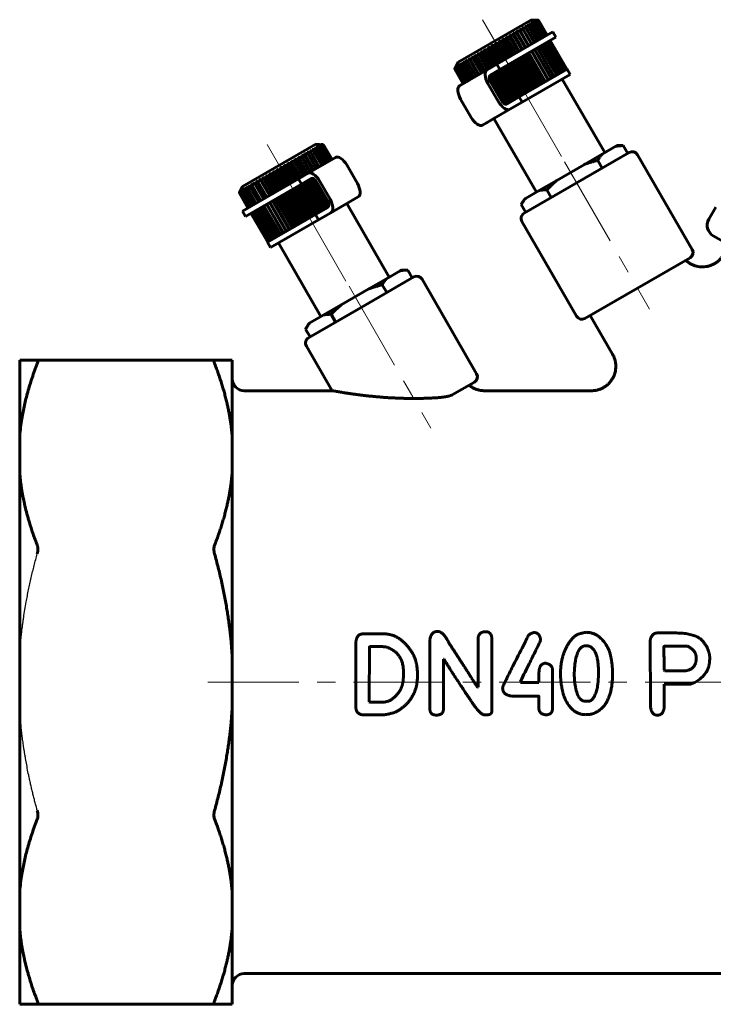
# Model space of a CAD drawing. Header units: millimetres. Extents: x 38 to 177, y 110 to 243.
# Tile 1 of 2: x 38 to 95, y 110 to 191. Entities that reach past the tile are written whole.
import ezdxf

# ---------------------------------------------------------------- set-up
doc = ezdxf.new("R2010")
doc.units = ezdxf.units.MM
for name, pattern in [('K5LT-1', [0]), ('K5LT_AXLED', [12, 7.5, -1.5, 1.5, -1.5]), ('K5LT_BASIC', [0])]:
    doc.linetypes.add(name, pattern=pattern)
doc.layers.add('Системный слой (1)', color=7, linetype='Continuous', true_color=0x6c6c6c)

# ---------------------------------------------------------------- blocks, each defined once
blk = doc.blocks.new('U0')
at = {"layer": 'Системный слой (1)', "color": 150, "linetype": 'K5LT_BASIC', "lineweight": 60, "true_color": 0x0080ff}
for p, q in [((63.432, 160.509), (56.197, 160.509)), ((84.794, 160.509), (75.986, 160.509))]:
    blk.add_line(p, q, dxfattribs=at)
blk = doc.blocks.new('U1')
at = {"layer": 'Системный слой (1)', "color": 150, "linetype": 'K5LT_BASIC', "lineweight": 60, "true_color": 0x0080ff}
for p, q in [((63.842, 179.799), (63.698, 179.716)), ((60.657, 177.96), (56.048, 175.299))]:
    blk.add_line(p, q, dxfattribs=at)
blk = doc.blocks.new('U2')
at = {"layer": 'Системный слой (1)', "color": 150, "linetype": 'K5LT_BASIC', "lineweight": 60, "true_color": 0x0080ff}
for p, q in [((79.093, 184.274), (83.038, 186.551)), ((76.109, 182.551), (76.843, 182.975))]:
    blk.add_line(p, q, dxfattribs=at)
blk = doc.blocks.new('U3')
at = {"layer": 'Системный слой (1)', "color": 150, "linetype": 'K5LT_BASIC', "lineweight": 60, "true_color": 0x0080ff}
for p, q in [((70.15, 169.873), (65.82, 167.373)), ((65.82, 167.373), (61.49, 164.873))]:
    blk.add_line(p, q, dxfattribs=at)
blk = doc.blocks.new('U4')
at = {"layer": 'Системный слой (1)', "color": 150, "linetype": 'K5LT_BASIC', "lineweight": 60, "true_color": 0x0080ff}
for p, q in [((76.986, 187.388), (81.596, 190.049)), ((73.801, 185.549), (74.736, 186.089))]:
    blk.add_line(p, q, dxfattribs=at)
blk = doc.blocks.new('U5')
at = {"layer": 'Системный слой (1)', "color": 150, "linetype": 'K5LT_BASIC', "lineweight": 60, "true_color": 0x0080ff}
for p, q in [((55.798, 176.807), (55.787, 176.786)), ((55.822, 176.858), (55.798, 176.807)), ((55.847, 176.908), (55.822, 176.858)), ((55.872, 176.956), (55.847, 176.908))]:
    blk.add_line(p, q, dxfattribs=at)
blk = doc.blocks.new('U7')
at = {"layer": 'Системный слой (1)', "color": 150, "linetype": 'K5LT_BASIC', "lineweight": 60, "true_color": 0x0080ff}
for p, q in [((80.303, 191.027), (80.248, 191.03)), ((80.358, 191.024), (80.303, 191.027)), ((80.414, 191.02), (80.358, 191.024)), ((80.438, 191.018), (80.414, 191.02))]:
    blk.add_line(p, q, dxfattribs=at)

msp = doc.modelspace()

# ---------------------------------------------------------------- linework, layer by layer
at = {"layer": 'Системный слой (1)', "color": 150, "linetype": 'K5LT_BASIC', "lineweight": 60, "true_color": 0x0080ff}
for p, q in [((73.799, 187.568), (79.848, 191.06)), ((80.486, 189.408), (79.773, 190.642)), ((79.848, 191.06), (80.414, 191.02)), ((80.657, 189.507), (79.945, 190.74)), ((80.804, 189.592), (80.092, 190.825)), ((80.926, 189.662), (80.215, 190.895)), ((81.022, 189.718), (80.311, 190.949)), ((81.091, 189.758), (80.381, 190.988)), ((81.133, 189.782), (80.423, 191.011)), ((81.147, 189.79), (80.438, 191.018)), ((78.845, 188.461), (78.081, 189.785)), ((79.044, 188.576), (78.332, 189.81)), ((79.12, 188.62), (78.356, 189.944)), ((79.325, 188.738), (78.612, 189.972)), ((79.384, 188.772), (78.619, 190.097)), ((79.634, 188.916), (78.869, 190.241)), ((79.591, 188.892), (78.878, 190.126)), ((79.868, 189.051), (79.103, 190.376)), ((79.843, 189.037), (79.13, 190.272)), ((80.084, 189.176), (79.32, 190.501)), ((80.077, 189.172), (79.364, 190.407)), ((80.292, 189.296), (79.579, 190.53)), ((81.596, 190.049), (81.846, 189.616)), ((77.376, 187.613), (76.614, 188.933)), ((77.528, 187.7), (76.817, 188.931)), ((77.674, 187.785), (76.912, 189.106)), ((77.838, 187.88), (77.127, 189.111)), ((77.973, 187.957), (77.21, 189.28)), ((81.846, 189.616), (77.236, 186.955)), ((78.148, 188.058), (77.436, 189.291)), ((78.269, 188.128), (77.505, 189.451)), ((78.454, 188.235), (77.742, 189.468)), ((78.561, 188.297), (77.797, 189.62)), ((78.753, 188.408), (78.041, 189.642)), ((82.111, 186.593), (80.736, 188.975)), ((82.282, 186.692), (80.907, 189.074)), ((82.429, 186.777), (81.054, 189.159)), ((82.551, 186.848), (81.176, 189.229)), ((82.647, 186.903), (81.272, 189.285)), ((82.716, 186.943), (81.341, 189.325)), ((82.758, 186.967), (81.383, 189.349)), ((82.772, 186.975), (81.397, 189.357)), ((75.967, 186.799), (75.209, 188.113)), ((76.23, 186.951), (75.471, 188.267)), ((76.322, 187.004), (75.614, 188.23)), ((76.505, 187.11), (75.744, 188.426)), ((76.613, 187.172), (75.904, 188.399)), ((76.789, 187.273), (76.028, 188.592)), ((76.912, 187.345), (76.203, 188.573)), ((77.08, 187.442), (76.318, 188.761)), ((77.218, 187.521), (76.508, 188.751)), ((80.669, 185.761), (79.294, 188.143)), ((80.745, 185.805), (79.37, 188.187)), ((80.95, 185.923), (79.575, 188.305)), ((81.009, 185.957), (79.634, 188.339)), ((81.216, 186.077), (79.841, 188.459)), ((81.259, 186.102), (79.884, 188.483)), ((81.468, 186.222), (80.093, 188.604)), ((81.493, 186.237), (80.118, 188.618)), ((81.702, 186.357), (80.327, 188.739)), ((81.709, 186.362), (80.334, 188.743)), ((81.917, 186.481), (80.542, 188.863)), ((73.799, 187.568), (73.534, 187.021)), ((74.88, 186.172), (74.178, 187.389)), ((75.074, 186.283), (74.318, 187.591)), ((74.371, 187.502), (74.318, 187.591)), ((75.074, 186.284), (74.371, 187.502)), ((75.27, 186.396), (74.514, 187.706)), ((75.289, 186.408), (74.585, 187.628)), ((75.485, 186.521), (74.728, 187.832)), ((75.523, 186.543), (74.818, 187.764)), ((75.718, 186.656), (74.961, 187.968)), ((75.775, 186.688), (75.068, 187.911)), ((76.041, 186.842), (75.334, 188.067)), ((76.986, 187.388), (76.195, 186.931)), ((76.986, 187.388), (77.236, 186.955)), ((79.299, 184.97), (77.924, 187.352)), ((79.463, 185.065), (78.088, 187.447)), ((79.598, 185.143), (78.223, 187.524)), ((79.773, 185.244), (78.398, 187.625)), ((79.894, 185.314), (78.519, 187.695)), ((80.079, 185.42), (78.704, 187.802)), ((80.186, 185.482), (78.811, 187.864)), ((80.378, 185.593), (79.003, 187.975)), ((80.47, 185.646), (79.095, 188.028)), ((73.534, 187.021), (73.522, 186.997)), ((74.219, 185.79), (73.522, 186.997)), ((74.233, 185.798), (73.535, 187.006)), ((74.275, 185.822), (73.576, 187.032)), ((74.344, 185.862), (73.644, 187.073)), ((74.44, 185.917), (73.74, 187.13)), ((74.562, 185.988), (73.861, 187.202)), ((73.945, 185.632), (76.195, 186.931)), ((74.709, 186.073), (74.007, 187.288)), ((76.445, 186.498), (77.236, 186.955)), ((77.855, 184.136), (76.48, 186.518)), ((77.947, 184.189), (76.572, 186.571)), ((78.13, 184.295), (76.755, 186.677)), ((78.238, 184.357), (76.863, 186.739)), ((78.414, 184.459), (77.039, 186.84)), ((78.537, 184.53), (77.162, 186.912)), ((78.705, 184.627), (77.33, 187.009)), ((78.843, 184.707), (77.468, 187.088)), ((79.001, 184.798), (77.626, 187.18)), ((79.153, 184.886), (77.778, 187.267)), ((78.843, 184.707), (82.788, 186.984)), ((83.038, 186.551), (82.788, 186.984)), ((76.262, 185.815), (77.137, 184.299)), ((77.593, 184.155), (76.365, 186.281)), ((77.354, 184.424), (76.479, 185.94)), ((85.888, 180.114), (82.388, 186.176)), ((73.801, 185.549), (73.83, 185.5)), ((74.887, 183), (74.012, 184.516)), ((78.843, 184.707), (77.82, 184.116)), ((78.07, 183.683), (79.093, 184.274)), ((78.843, 184.707), (79.093, 184.274)), ((78.07, 183.683), (75.82, 182.384)), ((80.259, 176.864), (76.759, 182.926)), ((56.046, 177.318), (62.094, 180.81)), ((62.094, 180.81), (62.701, 180.767)), ((61.925, 178.692), (61.167, 180.005)), ((62.158, 178.827), (61.401, 180.138)), ((62.12, 178.805), (61.415, 180.026)), ((62.374, 178.951), (61.618, 180.261)), ((62.354, 178.94), (61.65, 180.16)), ((62.57, 179.064), (61.815, 180.372)), ((61.815, 180.372), (61.866, 180.282)), ((62.569, 179.064), (61.866, 180.282)), ((62.763, 179.176), (62.06, 180.393)), ((62.934, 179.275), (62.233, 180.49)), ((63.082, 179.36), (62.381, 180.574)), ((63.204, 179.43), (62.504, 180.643)), ((63.3, 179.486), (62.601, 180.697)), ((63.369, 179.526), (62.671, 180.735)), ((62.728, 180.765), (62.701, 180.767)), ((63.411, 179.55), (62.713, 180.758)), ((63.425, 179.558), (62.728, 180.765)), ((87.904, 180.123), (79.243, 175.123)), ((85.656, 179.98), (86.795, 180.638)), ((86.795, 180.638), (86.887, 180.691)), ((86.887, 180.691), (87.406, 180.691)), ((87.776, 180.05), (87.406, 180.691)), ((60.564, 177.906), (59.802, 179.225)), ((60.731, 178.003), (60.022, 179.231)), ((60.855, 178.074), (60.094, 179.392)), ((61.031, 178.176), (60.323, 179.403)), ((61.139, 178.238), (60.379, 179.555)), ((61.322, 178.344), (60.614, 179.57)), ((61.413, 178.397), (60.654, 179.712)), ((61.602, 178.506), (60.895, 179.73)), ((61.676, 178.548), (60.918, 179.862)), ((61.869, 178.66), (61.163, 179.883)), ((63.698, 179.716), (61.448, 178.417)), ((63.87, 179.75), (63.842, 179.799)), ((84.212, 179.146), (85.656, 179.98)), ((85.675, 178.836), (85.305, 179.478)), ((93.087, 172.146), (88.587, 179.94)), ((59.083, 177.051), (58.318, 178.375)), ((59.374, 177.219), (58.61, 178.542)), ((59.496, 177.289), (58.784, 178.522)), ((59.671, 177.39), (58.907, 178.713)), ((59.805, 177.468), (59.094, 178.7)), ((59.969, 177.563), (59.206, 178.884)), ((60.116, 177.647), (59.405, 178.878)), ((60.268, 177.735), (59.505, 179.055)), ((60.426, 177.826), (59.716, 179.056)), ((60.657, 177.96), (61.448, 178.417)), ((65.506, 177.584), (64.631, 179.1)), ((81.935, 177.832), (84.212, 179.146)), ((57.776, 176.296), (57.011, 177.621)), ((58.01, 176.431), (57.245, 177.757)), ((58.052, 176.456), (57.339, 177.691)), ((58.26, 176.576), (57.495, 177.901)), ((58.319, 176.61), (57.606, 177.845)), ((58.523, 176.728), (57.758, 178.053)), ((58.599, 176.772), (57.887, 178.006)), ((58.798, 176.887), (58.034, 178.211)), ((58.89, 176.94), (58.178, 178.173)), ((59.19, 177.113), (58.478, 178.346)), ((60.657, 177.96), (60.907, 177.527)), ((61.698, 177.984), (60.907, 177.527)), ((62.356, 175.188), (60.981, 177.57)), ((62.48, 175.26), (61.105, 177.641)), ((62.656, 175.361), (61.281, 177.743)), ((62.764, 175.423), (61.389, 177.805)), ((62.947, 175.529), (61.572, 177.911)), ((63.038, 175.582), (61.663, 177.964)), ((63.153, 175.819), (61.926, 177.945)), ((63.04, 176.16), (62.165, 177.676)), ((62.381, 177.801), (63.256, 176.285)), ((80.491, 176.998), (81.935, 177.832)), ((56.496, 175.558), (55.787, 176.786)), ((56.046, 177.318), (55.798, 176.807)), ((56.51, 175.566), (55.801, 176.795)), ((56.552, 175.59), (55.842, 176.82)), ((56.621, 175.63), (55.91, 176.861)), ((56.717, 175.685), (56.006, 176.918)), ((56.84, 175.756), (56.128, 176.989)), ((56.987, 175.841), (56.275, 177.075)), ((56.298, 174.866), (60.907, 177.527)), ((57.158, 175.94), (56.446, 177.174)), ((57.352, 176.052), (56.639, 177.286)), ((57.559, 176.171), (56.794, 177.496)), ((57.567, 176.176), (56.854, 177.41)), ((57.801, 176.311), (57.088, 177.546)), ((60.999, 174.405), (59.624, 176.786)), ((61.121, 174.475), (59.746, 176.856)), ((61.296, 174.576), (59.921, 176.957)), ((61.43, 174.653), (60.055, 177.035)), ((61.594, 174.748), (60.219, 177.13)), ((61.741, 174.833), (60.366, 177.214)), ((61.893, 174.92), (60.518, 177.302)), ((62.051, 175.012), (60.676, 177.393)), ((62.189, 175.091), (60.814, 177.473)), ((79.352, 176.34), (80.491, 176.998)), ((81.472, 176.41), (81.102, 177.051)), ((59.635, 173.617), (58.26, 175.998)), ((59.677, 173.641), (58.302, 176.023)), ((59.885, 173.761), (58.51, 176.143)), ((59.944, 173.795), (58.569, 176.177)), ((60.148, 173.913), (58.773, 176.295)), ((60.224, 173.957), (58.849, 176.339)), ((60.423, 174.072), (59.048, 176.454)), ((60.515, 174.125), (59.14, 176.507)), ((60.708, 174.236), (59.333, 176.618)), ((60.815, 174.298), (59.44, 176.68)), ((63.323, 175.169), (65.573, 176.468)), ((79.26, 176.287), (79, 175.838)), ((79.26, 176.287), (79.352, 176.34)), ((56.298, 174.866), (56.048, 175.299)), ((58.135, 172.751), (56.76, 175.133)), ((58.177, 172.775), (56.802, 175.157)), ((58.246, 172.815), (56.871, 175.197)), ((58.342, 172.871), (56.967, 175.252)), ((58.465, 172.941), (57.09, 175.323)), ((58.612, 173.026), (57.237, 175.408)), ((58.783, 173.125), (57.408, 175.507)), ((58.977, 173.237), (57.602, 175.619)), ((59.184, 173.357), (57.809, 175.738)), ((59.192, 173.361), (57.817, 175.743)), ((59.401, 173.482), (58.026, 175.863)), ((59.426, 173.496), (58.051, 175.878)), ((62.051, 175.012), (63.073, 175.602)), ((63.323, 175.169), (62.301, 174.579)), ((64.635, 175.926), (68.135, 169.864)), ((79.371, 175.196), (79, 175.838)), ((95.023, 175.612), (94.457, 174.631)), ((58.121, 172.743), (56.746, 175.125)), ((62.051, 175.012), (58.106, 172.734)), ((62.301, 174.579), (58.356, 172.301)), ((62.051, 175.012), (62.301, 174.579)), ((83.56, 166.646), (79.06, 174.44)), ((58.106, 172.734), (58.356, 172.301)), ((94.823, 173.265), (121.773, 157.706)), ((59.005, 172.676), (62.505, 166.614)), ((84.243, 166.463), (92.904, 171.463)), ((69.042, 170.388), (67.903, 169.73)), ((69.042, 170.388), (69.134, 170.441)), ((69.134, 170.441), (69.653, 170.441)), ((70.023, 169.8), (69.653, 170.441)), ((66.459, 168.896), (67.903, 169.73)), ((70.833, 169.69), (75.333, 161.896)), ((66.459, 168.896), (64.181, 167.582)), ((67.921, 168.586), (67.551, 169.228)), ((62.737, 166.748), (64.181, 167.582)), ((62.737, 166.748), (61.598, 166.09)), ((63.719, 166.16), (63.348, 166.801)), ((86.526, 163.509), (84.676, 166.713)), ((61.506, 166.037), (61.247, 165.588)), ((61.617, 164.946), (61.247, 165.588)), ((61.506, 166.037), (61.598, 166.09)), ((61.307, 164.19), (63.432, 160.509)), ((37.697, 163.035), (37.697, 156.801)), ((39.146, 163.035), (37.697, 163.035)), ((39.146, 163.035), (53.747, 163.035)), ((55.197, 163.035), (53.747, 163.035)), ((55.197, 156.801), (55.197, 163.035)), ((73.326, 160.16), (75.15, 161.213)), ((75.986, 160.508), (75.986, 160.508)), ((84.794, 160.509), (84.794, 160.509)), ((37.697, 156.801), (37.697, 153.729)), ((55.197, 153.729), (55.197, 156.801)), ((37.697, 153.729), (37.697, 138.681)), ((55.197, 138.681), (55.197, 153.729)), ((65.91, 140.479), (66.077, 140.489)), ((67.66, 140.489), (66.077, 140.489)), ((91.647, 140.56), (90.22, 140.56)), ((65.392, 134.365), (65.392, 139.857)), ((71.485, 134.285), (71.485, 140.033)), ((75.445, 136.096), (75.445, 140.004)), ((76.582, 134.128), (76.582, 140.033)), ((89.64, 134.793), (89.617, 139.942)), ((92.702, 139.467), (90.8, 139.467)), ((37.697, 138.681), (37.697, 134.336)), ((55.197, 134.336), (55.197, 138.681)), ((66.486, 134.893), (66.5, 139.381)), ((67.584, 139.433), (66.552, 139.433)), ((72.593, 134.285), (72.593, 138.392)), ((72.645, 138.392), (72.593, 138.392)), ((69.3, 137.056), (69.3, 137.375)), ((80.464, 136.472), (80.464, 137.247)), ((81.576, 134.318), (81.576, 137.527)), ((83.368, 137.094), (83.392, 137.632)), ((86.525, 137.223), (86.525, 137.247)), ((90.829, 137.432), (90.777, 137.484)), ((92.279, 137.432), (90.829, 137.432)), ((78.942, 136.472), (78.942, 136.576)), ((80.464, 136.472), (78.942, 136.472)), ((90.777, 134.451), (90.777, 136.348)), ((92.992, 136.348), (90.777, 136.348)), ((75.445, 136.096), (75.393, 136.096)), ((66.538, 134.865), (66.486, 134.893)), ((67.584, 134.865), (66.538, 134.865)), ((80.416, 135.364), (78.196, 135.364)), ((80.464, 134.289), (80.464, 135.312)), ((84.523, 134.936), (84.29, 134.936)), ((37.697, 134.336), (37.697, 119.288)), ((55.197, 119.288), (55.197, 134.336)), ((67.451, 133.809), (65.996, 133.809)), ((76.159, 133.819), (75.978, 133.819)), ((37.697, 119.288), (37.697, 116.216)), ((55.197, 116.216), (55.197, 119.288)), ((37.697, 116.216), (37.697, 109.983)), ((55.197, 109.983), (55.197, 116.216)), ((124.197, 112.509), (56.197, 112.509)), ((37.697, 109.983), (39.146, 109.983)), ((53.747, 109.983), (39.146, 109.983)), ((53.747, 109.983), (55.197, 109.983))]:
    msp.add_line(p, q, dxfattribs=at)
at = {"layer": 'Системный слой (1)', "color": 30, "linetype": 'K5LT_AXLED', "lineweight": 18, "true_color": 0xff8000}
for p, q in [((75.824, 191.046), (78.005, 187.267)), ((78.574, 186.283), (84.074, 176.757)), ((58.07, 180.796), (60.252, 177.017)), ((82.574, 179.355), (89.574, 167.231)), ((60.82, 176.033), (66.32, 166.507)), ((64.82, 169.105), (71.57, 157.414)), ((53.197, 136.509), (126.197, 136.509))]:
    msp.add_line(p, q, dxfattribs=at)
at = {"layer": 'Системный слой (1)', "color": 150, "linetype": 'K5LT_BASIC', "lineweight": 60, "true_color": 0x0080ff}
for centre, radius, start, end in [((88.154, 179.69), 0.5, 30, 120), ((79.493, 174.69), 0.5, 120, 210), ((95.323, 174.131), 1, 150, 240), ((92.654, 171.896), 0.5, 300, 30), ((70.4, 169.44), 0.5, 30, 120), ((83.993, 166.896), 0.5, 210, 300), ((61.74, 164.44), 0.5, 120, 210), ((56.197, 161.509), 1, 180, 270), ((74.9, 161.646), 0.5, 300, 30), ((56.197, 111.509), 1, 90, 180)]:
    msp.add_arc(centre, radius, start, end, dxfattribs=at)
for centre, major_axis, start_param, end_param in [((76.695, 186.065), (-0.5, 0.866), 0, 1.570796), ((76.695, 186.065), (0.25, -0.433), 3.141593, 4.712389), ((74.445, 184.766), (0.5, -0.866), 3.141593, 4.712389), ((77.57, 184.549), (0.5, -0.866), 4.712389, 6.283185), ((77.57, 184.549), (0.25, -0.433), 4.712389, 6.283185), ((75.32, 183.25), (0.5, -0.866), 4.712389, 6.283185), ((64.198, 178.85), (-0.5, 0.866), 4.712389, 6.283185), ((61.948, 177.551), (-0.5, 0.866), 4.712389, 6.283185), ((61.948, 177.551), (-0.25, 0.433), 4.712389, 6.283185), ((65.073, 177.334), (0.5, -0.866), 0, 1.570796), ((62.823, 176.035), (0.25, -0.433), 0, 1.570796), ((62.823, 176.035), (-0.5, 0.866), 3.141593, 4.712389)]:
    msp.add_ellipse(centre, major_axis=major_axis, ratio=0.5, start_param=start_param, end_param=end_param, dxfattribs=at)
for points, weights in [([(79.773, 190.642), (79.642, 190.629), (79.517, 190.615)], [1.04515226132, 1.04302289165, 1.03989680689]), ([(79.517, 190.615), (79.547, 190.575), (79.579, 190.53)], [1.02180303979, 1.02508794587, 1.02751429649]), ([(79.945, 190.74), (79.816, 190.729), (79.693, 190.716)], [1.04470406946, 1.04256560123, 1.03943130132]), ([(79.693, 190.716), (79.732, 190.681), (79.773, 190.642)], [1.02294210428, 1.02619624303, 1.02859100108]), ([(80.092, 190.825), (79.967, 190.816), (79.848, 190.805)], [1.04414359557, 1.04199354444, 1.03884878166]), ([(79.848, 190.805), (79.895, 190.774), (79.945, 190.74)], [1.02410353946, 1.02732507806, 1.0296864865]), ([(80.215, 190.895), (80.093, 190.888), (79.978, 190.879)], [1.0367272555, 1.03421084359, 1.03070984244]), ([(79.978, 190.879), (80.034, 190.854), (80.092, 190.825)], [1.02527775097, 1.0284651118, 1.03079167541]), ([(80.311, 190.949), (80.195, 190.945), (80.085, 190.939)], [1.03021436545, 1.02738314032, 1.02357656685]), ([(80.085, 190.939), (80.148, 190.918), (80.215, 190.895)], [1.02073171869, 1.02414360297, 1.02670022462]), ([(80.381, 190.988), (80.27, 190.988), (80.165, 190.985)], [1.02566659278, 1.02262503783, 1.01861494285]), ([(80.165, 190.985), (80.236, 190.968), (80.311, 190.949)], [1.01657435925, 1.02018856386, 1.02295278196]), ([(80.423, 191.011), (80.319, 191.014), (80.22, 191.015)], [1.02277313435, 1.01960826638, 1.01547953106]), ([(80.22, 191.015), (80.298, 191.003), (80.381, 190.988)], [1.01392854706, 1.01767364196, 1.02057248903]), ([(80.248, 191.03), (80.334, 191.022), (80.423, 191.011)], [1.0126906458, 1.0165013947, 1.01946815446]), ([(78.081, 189.785), (78.061, 189.716), (78.041, 189.642)], [1.02677490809, 1.0299214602, 1.03220499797]), ([(78.332, 189.81), (78.203, 189.799), (78.081, 189.785)], [1.04522266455, 1.0430884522, 1.03995761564]), ([(78.356, 189.944), (78.343, 189.88), (78.332, 189.81)], [1.02574121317, 1.0289189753, 1.03123441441]), ([(78.612, 189.972), (78.48, 189.959), (78.356, 189.944)], [1.04553048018, 1.04340435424, 1.04028093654]), ([(78.619, 190.097), (78.615, 190.037), (78.612, 189.972)], [1.02469749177, 1.0279055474, 1.03025208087]), ([(78.878, 190.126), (78.745, 190.113), (78.619, 190.097)], [1.04571153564, 1.04359062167, 1.04047200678]), ([(79.13, 190.272), (78.996, 190.257), (78.869, 190.241)], [1.04576359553, 1.04364494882, 1.04052845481]), ([(78.869, 190.241), (78.873, 190.186), (78.878, 190.126)], [1.02365323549, 1.02689040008, 1.02926694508]), ([(79.364, 190.407), (79.23, 190.393), (79.103, 190.376)], [1.04568635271, 1.04356701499, 1.04044994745]), ([(79.103, 190.376), (79.116, 190.326), (79.13, 190.272)], [1.02261755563, 1.02588239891, 1.02828761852]), ([(79.579, 190.53), (79.446, 190.517), (79.32, 190.501)], [1.0454814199, 1.04335847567, 1.04023818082]), ([(79.32, 190.501), (79.341, 190.456), (79.364, 190.407)], [1.02159910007, 1.02488997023, 1.02732229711]), ([(76.614, 188.933), (76.561, 188.845), (76.508, 188.751)], [1.03144792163, 1.03443526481, 1.03655800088]), ([(76.817, 188.931), (76.713, 188.933), (76.614, 188.933)], [1.0419840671, 1.03977231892, 1.03657079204]), ([(76.912, 189.106), (76.865, 189.021), (76.817, 188.931)], [1.03061226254, 1.03363079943, 1.03578478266]), ([(77.127, 189.111), (77.017, 189.11), (76.912, 189.106)], [1.04283144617, 1.04063936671, 1.03745572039]), ([(77.21, 189.28), (77.169, 189.198), (77.127, 189.111)], [1.02971740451, 1.03276778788, 1.03495380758]), ([(77.436, 189.291), (77.32, 189.286), (77.21, 189.28)], [1.04358841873, 1.04141419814, 1.03824681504]), ([(77.505, 189.451), (77.471, 189.374), (77.436, 189.291)], [1.02877296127, 1.03185551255, 1.03407402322]), ([(77.742, 189.468), (77.621, 189.461), (77.505, 189.451)], [1.04424495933, 1.04208650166, 1.03893349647]), ([(77.797, 189.62), (77.769, 189.547), (77.742, 189.468)], [1.02778880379, 1.03090351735, 1.0331546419]), ([(78.041, 189.642), (77.916, 189.632), (77.797, 189.62)], [1.04479219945, 1.0426471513, 1.03950639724]), ([(75.209, 188.113), (75.139, 188.015), (75.068, 187.911)], [1.03443990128, 1.03729228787, 1.03928188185]), ([(75.334, 188.067), (75.27, 188.092), (75.209, 188.113)], [1.03679066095, 1.03446432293, 1.03115929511]), ([(75.471, 188.267), (75.403, 188.17), (75.334, 188.067)], [1.03402425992, 1.03689983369, 1.03891197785]), ([(75.614, 188.23), (75.54, 188.25), (75.471, 188.267)], [1.03791710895, 1.03561481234, 1.03233139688]), ([(75.744, 188.426), (75.68, 188.331), (75.614, 188.23)], [1.03351078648, 1.03641173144, 1.03844874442]), ([(75.904, 188.399), (75.822, 188.414), (75.744, 188.426)], [1.03901170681, 1.03673319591, 1.03347121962]), ([(76.028, 188.592), (75.966, 188.498), (75.904, 188.399)], [1.03290543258, 1.03583366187, 1.03789759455]), ([(76.203, 188.573), (76.113, 188.584), (76.028, 188.592)], [1.040062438, 1.03780715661, 1.03456616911]), ([(76.318, 188.761), (76.261, 188.67), (76.203, 188.573)], [1.03221518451, 1.03517231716, 1.03726492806]), ([(76.508, 188.751), (76.411, 188.757), (76.318, 188.761)], [1.04105720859, 1.03882428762, 1.03560354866]), ([(73.864, 187.323), (73.803, 187.229), (73.74, 187.13)], [1.02793668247, 1.02985995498, 1.03093104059]), ([(73.992, 187.399), (73.927, 187.303), (73.861, 187.202)], [1.0292955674, 1.03136046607, 1.03257125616]), ([(73.861, 187.202), (73.862, 187.265), (73.864, 187.323)], [1.02990146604, 1.02843439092, 1.02599933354]), ([(74.007, 187.288), (73.999, 187.346), (73.992, 187.399)], [1.03014203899, 1.02843587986, 1.02576143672]), ([(74.144, 187.489), (74.077, 187.392), (74.007, 187.288)], [1.03076386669, 1.03299823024, 1.03437655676]), ([(74.178, 187.389), (74.16, 187.441), (74.144, 187.489)], [1.03046938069, 1.02849991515, 1.02556200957]), ([(74.318, 187.591), (74.249, 187.493), (74.178, 187.389)], [1.03230668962, 1.03473544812, 1.03630628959]), ([(74.514, 187.706), (74.443, 187.607), (74.371, 187.502)], [1.03388624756, 1.03653121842, 1.03831649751]), ([(74.585, 187.628), (74.548, 187.669), (74.514, 187.706)], [1.03333537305, 1.0309380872, 1.02756966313]), ([(74.728, 187.832), (74.657, 187.733), (74.585, 187.628)], [1.03495977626, 1.03777327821, 1.03972564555]), ([(74.818, 187.764), (74.771, 187.8), (74.728, 187.832)], [1.03448876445, 1.03211468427, 1.02876692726]), ([(74.961, 187.968), (74.89, 187.869), (74.818, 187.764)], [1.03475291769, 1.03758454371, 1.03955414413]), ([(75.068, 187.911), (75.013, 187.941), (74.961, 187.968)], [1.0356441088, 1.03329375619, 1.02996720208]), ([(73.606, 187.167), (73.57, 187.096), (73.534, 187.021)], [1.0241004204, 1.02554837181, 1.02636849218]), ([(73.631, 187.183), (73.584, 187.097), (73.535, 187.006)], [1.02478695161, 1.0264761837, 1.02731848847]), ([(73.535, 187.006), (73.57, 187.089), (73.606, 187.167)], [1.0306412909, 1.02981720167, 1.02802644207]), ([(73.683, 187.215), (73.63, 187.126), (73.576, 187.032)], [1.02566204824, 1.02739556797, 1.02828052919]), ([(73.576, 187.032), (73.603, 187.11), (73.631, 187.183)], [1.03012015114, 1.02918819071, 1.02728935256]), ([(73.761, 187.262), (73.703, 187.17), (73.644, 187.073)], [1.02671748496, 1.02852957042, 1.0294913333]), ([(73.644, 187.073), (73.663, 187.147), (73.683, 187.215)], [1.02984841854, 1.02877168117, 1.02672773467]), ([(73.74, 187.13), (73.75, 187.198), (73.761, 187.262)], [1.02978930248, 1.02853320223, 1.02630950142]), ([(61.167, 180.005), (61.164, 179.946), (61.163, 179.883)], [1.02996720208, 1.03329375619, 1.0356441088]), ([(61.415, 180.026), (61.288, 180.016), (61.167, 180.005)], [1.03955414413, 1.03758454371, 1.03475291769]), ([(61.65, 180.16), (61.523, 180.15), (61.401, 180.138)], [1.03972564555, 1.03777327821, 1.03495977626]), ([(61.401, 180.138), (61.407, 180.084), (61.415, 180.026)], [1.02876692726, 1.03211468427, 1.03448876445]), ([(61.866, 180.282), (61.739, 180.272), (61.618, 180.261)], [1.03979452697, 1.03785646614, 1.03505827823]), ([(61.618, 180.261), (61.633, 180.213), (61.65, 180.16)], [1.02756966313, 1.0309380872, 1.03333537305]), ([(62.06, 180.393), (61.935, 180.383), (61.815, 180.372)], [1.03976022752, 1.03783342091, 1.03504760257]), ([(62.233, 180.49), (62.109, 180.482), (61.991, 180.472)], [1.03962349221, 1.03770480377, 1.03492831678]), ([(61.991, 180.472), (62.024, 180.434), (62.06, 180.393)], [1.02783342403, 1.03116698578, 1.03353160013]), ([(62.381, 180.574), (62.259, 180.567), (62.144, 180.559)], [1.03938634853, 1.03747260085, 1.03470235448]), ([(62.144, 180.559), (62.187, 180.526), (62.233, 180.49)], [1.02939303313, 1.03266821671, 1.03497398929]), ([(62.504, 180.643), (62.386, 180.638), (62.274, 180.631)], [1.03905205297, 1.03714006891, 1.03437296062]), ([(62.274, 180.631), (62.326, 180.604), (62.381, 180.574)], [1.03096008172, 1.03417638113, 1.03642278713]), ([(62.601, 180.697), (62.487, 180.694), (62.379, 180.69)], [1.0386250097, 1.03671165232, 1.03394460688]), ([(62.379, 180.69), (62.439, 180.668), (62.504, 180.643)], [1.03252054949, 1.03567797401, 1.03786500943]), ([(62.671, 180.735), (62.562, 180.736), (62.459, 180.734)], [1.03811066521, 1.03619287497, 1.033422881]), ([(62.459, 180.734), (62.527, 180.717), (62.601, 180.697)], [1.03405950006, 1.03715861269, 1.03928683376]), ([(62.713, 180.758), (62.61, 180.762), (62.512, 180.763)], [1.03751538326, 1.03559021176, 1.03281435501]), ([(62.512, 180.763), (62.589, 180.751), (62.671, 180.735)], [1.03556120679, 1.0386031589, 1.04067371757]), ([(62.539, 180.777), (62.623, 180.769), (62.713, 180.758)], [1.0370093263, 1.03999588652, 1.0420105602]), ([(62.701, 180.767), (62.618, 180.773), (62.539, 180.777)], [1.03627997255, 1.03451257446, 1.03211478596]), ([(87.406, 180.691), (87.07, 180.691), (86.795, 180.638)], [1.34260723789, 1.38724512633, 1.41269648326]), ([(59.802, 179.225), (59.759, 179.144), (59.716, 179.056)], [1.03560354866, 1.03882428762, 1.04105720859]), ([(60.022, 179.231), (59.909, 179.229), (59.802, 179.225)], [1.03726492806, 1.03517231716, 1.03221518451]), ([(60.094, 179.392), (60.058, 179.315), (60.022, 179.231)], [1.03456616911, 1.03780715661, 1.040062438]), ([(60.323, 179.403), (60.205, 179.399), (60.094, 179.392)], [1.03789759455, 1.03583366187, 1.03290543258]), ([(60.379, 179.555), (60.35, 179.482), (60.323, 179.403)], [1.03347121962, 1.03673319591, 1.03901170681]), ([(60.614, 179.57), (60.494, 179.563), (60.379, 179.555)], [1.03844874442, 1.03641173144, 1.03351078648]), ([(60.654, 179.712), (60.634, 179.644), (60.614, 179.57)], [1.03233139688, 1.03561481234, 1.03791710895]), ([(60.895, 179.73), (60.772, 179.722), (60.654, 179.712)], [1.03891197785, 1.03689983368, 1.03402425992]), ([(60.918, 179.862), (60.906, 179.799), (60.895, 179.73)], [1.03115929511, 1.03446432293, 1.03679066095]), ([(61.163, 179.883), (61.037, 179.873), (60.918, 179.862)], [1.03928188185, 1.03729228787, 1.03443990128]), ([(85.305, 179.478), (84.716, 179.332), (84.212, 179.146)], [1.54356913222, 1.59488843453, 1.62414935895]), ([(85.656, 179.98), (85.473, 179.769), (85.305, 179.478)], [1.41269648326, 1.38724512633, 1.34260723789]), ([(58.318, 178.375), (58.249, 178.277), (58.178, 178.173)], [1.03950639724, 1.0426471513, 1.04479219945]), ([(58.478, 178.346), (58.396, 178.362), (58.318, 178.375)], [1.0331546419, 1.03090351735, 1.02778880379]), ([(58.61, 178.542), (58.545, 178.447), (58.478, 178.346)], [1.03893349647, 1.04208650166, 1.04424495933]), ([(58.784, 178.522), (58.695, 178.533), (58.61, 178.542)], [1.03407402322, 1.03185551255, 1.02877296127]), ([(58.907, 178.713), (58.846, 178.62), (58.784, 178.522)], [1.03824681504, 1.04141419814, 1.04358841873]), ([(59.094, 178.7), (58.998, 178.707), (58.907, 178.713)], [1.03495380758, 1.03276778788, 1.02971740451]), ([(59.206, 178.884), (59.15, 178.795), (59.094, 178.7)], [1.03745572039, 1.04063936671, 1.04283144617]), ([(59.405, 178.878), (59.303, 178.882), (59.206, 178.884)], [1.03578478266, 1.03363079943, 1.03061226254]), ([(59.505, 179.055), (59.456, 178.97), (59.405, 178.878)], [1.03657079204, 1.03977231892, 1.0419840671]), ([(59.716, 179.056), (59.608, 179.057), (59.505, 179.055)], [1.03655800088, 1.03443526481, 1.03144792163]), ([(57.011, 177.621), (56.933, 177.519), (56.854, 177.41)], [1.04044994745, 1.04356701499, 1.04568635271]), ([(57.088, 177.546), (57.048, 177.585), (57.011, 177.621)], [1.02828761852, 1.02588239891, 1.02261755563]), ([(57.245, 177.757), (57.167, 177.654), (57.088, 177.546)], [1.04052845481, 1.04364494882, 1.04576359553]), ([(57.339, 177.691), (57.29, 177.725), (57.245, 177.757)], [1.02926694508, 1.02689040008, 1.02365323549]), ([(57.495, 177.901), (57.418, 177.799), (57.339, 177.691)], [1.04047200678, 1.04359062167, 1.04571153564]), ([(57.606, 177.845), (57.549, 177.874), (57.495, 177.901)], [1.03025208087, 1.0279055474, 1.02469749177]), ([(57.758, 178.053), (57.683, 177.952), (57.606, 177.845)], [1.04028093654, 1.04340435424, 1.04553048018]), ([(57.887, 178.006), (57.821, 178.031), (57.758, 178.053)], [1.03123441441, 1.0289189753, 1.02574121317]), ([(58.034, 178.211), (57.961, 178.112), (57.887, 178.006)], [1.03995761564, 1.0430884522, 1.04522266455]), ([(58.178, 178.173), (58.104, 178.194), (58.034, 178.211)], [1.03220499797, 1.0299214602, 1.02677490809]), ([(81.935, 177.832), (81.522, 177.488), (81.102, 177.051)], [1.62414935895, 1.59488843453, 1.54356913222]), ([(55.899, 176.973), (55.85, 176.887), (55.801, 176.795)], [1.03553545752, 1.03874000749, 1.04095638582]), ([(55.801, 176.795), (55.836, 176.878), (55.872, 176.956)], [1.03510760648, 1.03292906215, 1.02988800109]), ([(55.952, 177.005), (55.897, 176.916), (55.842, 176.82)], [1.03649015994, 1.03967757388, 1.0418749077]), ([(55.842, 176.82), (55.87, 176.899), (55.899, 176.973)], [1.03406571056, 1.03184956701, 1.02877118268]), ([(56.032, 177.053), (55.972, 176.96), (55.91, 176.861)], [1.03736803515, 1.04053959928, 1.04271934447]), ([(55.91, 176.861), (55.931, 176.936), (55.952, 177.005)], [1.03299177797, 1.03073818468, 1.02762273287]), ([(56.137, 177.115), (56.072, 177.019), (56.006, 176.918)], [1.03815778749, 1.04131505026, 1.0434789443]), ([(56.006, 176.918), (56.019, 176.987), (56.032, 177.053)], [1.03189686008, 1.02960634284, 1.0264544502]), ([(56.267, 177.19), (56.198, 177.093), (56.128, 176.989)], [1.03884878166, 1.04199354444, 1.04414359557]), ([(56.128, 176.989), (56.132, 177.054), (56.137, 177.115)], [1.03079167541, 1.0284651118, 1.02527775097]), ([(56.275, 177.075), (56.27, 177.135), (56.267, 177.19)], [1.0296864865, 1.02732507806, 1.02410353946]), ([(56.421, 177.28), (56.348, 177.181), (56.275, 177.075)], [1.03943130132, 1.04256560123, 1.04470406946]), ([(56.446, 177.174), (56.432, 177.229), (56.421, 177.28)], [1.02859100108, 1.02619624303, 1.02294210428]), ([(56.597, 177.382), (56.522, 177.281), (56.446, 177.174)], [1.03989680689, 1.04302289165, 1.04515226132]), ([(56.639, 177.286), (56.617, 177.336), (56.597, 177.382)], [1.02751429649, 1.02508794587, 1.02180303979]), ([(56.794, 177.496), (56.717, 177.395), (56.639, 177.286)], [1.04023818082, 1.04335847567, 1.0454814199]), ([(56.854, 177.41), (56.823, 177.455), (56.794, 177.496)], [1.02732229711, 1.02488997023, 1.02159910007]), ([(81.102, 177.051), (80.765, 177.051), (80.491, 176.998)], [1.30767102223, 1.35114738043, 1.37593646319]), ([(79.352, 176.34), (79.169, 176.129), (79, 175.838)], [1.37593646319, 1.35114738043, 1.30767102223]), ([(69.653, 170.441), (69.316, 170.441), (69.042, 170.388)], [1.34260723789, 1.38724512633, 1.41269648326]), ([(67.903, 169.73), (67.719, 169.519), (67.551, 169.228)], [1.41269648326, 1.38724512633, 1.34260723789]), ([(67.551, 169.228), (66.962, 169.082), (66.459, 168.896)], [1.54356913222, 1.59488843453, 1.62414935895]), ([(64.181, 167.582), (63.769, 167.238), (63.348, 166.801)], [1.62414935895, 1.59488843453, 1.54356913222]), ([(63.348, 166.801), (63.012, 166.801), (62.737, 166.748)], [1.34260723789, 1.38724512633, 1.41269648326]), ([(61.598, 166.09), (61.415, 165.879), (61.247, 165.588)], [1.41269648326, 1.38724512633, 1.34260723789]), ([(53.747, 162.742), (54.95, 159.667), (55.197, 156.801)], [1.04255446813, 1.03310338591, 1]), ([(55.197, 153.729), (54.95, 150.864), (53.747, 147.789)], [1, 1.03310338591, 1.04255446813]), ([(53.747, 147.082), (54.95, 142.734), (55.197, 138.681)], [1.04255446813, 1.03310338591, 1]), ([(55.197, 134.336), (54.95, 130.284), (53.747, 125.935)], [1, 1.03310338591, 1.04255446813]), ([(53.747, 125.228), (54.95, 122.154), (55.197, 119.288)], [1.04255446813, 1.03310338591, 1]), ([(55.197, 116.216), (54.95, 113.35), (53.747, 110.276)], [1, 1.03310338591, 1.04255446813])]:
    msp.add_rational_spline(points, weights, degree=2, dxfattribs=at)
for points, knots in [([(95.631, 171.665), (95.627, 171.658), (95.622, 171.651), (95.607, 171.626), (95.595, 171.608), (95.561, 171.556), (95.537, 171.523), (95.463, 171.427), (95.411, 171.366), (95.294, 171.246), (95.228, 171.187), (95.09, 171.078), (95.018, 171.028), (94.868, 170.939), (94.791, 170.9), (94.632, 170.832), (94.551, 170.803), (94.383, 170.756), (94.296, 170.737), (94.12, 170.711), (94.032, 170.704), (93.855, 170.702), (93.767, 170.706), (93.596, 170.727), (93.513, 170.743), (93.35, 170.785), (93.27, 170.811), (93.108, 170.876), (93.025, 170.915), (92.866, 171.004), (92.788, 171.055), (92.655, 171.155), (92.599, 171.206), (92.543, 171.254)], [0.205055, 0.205055, 0.205055, 0.205055, 0.323924, 0.323924, 0.628967, 0.628967, 1.220173, 1.220173, 2.364822, 2.364822, 3.625363, 3.625363, 4.885777, 4.885777, 6.124106, 6.124106, 7.354777, 7.354777, 8.624334, 8.624334, 9.899538, 9.899538, 11.154096, 11.154096, 12.365266, 12.365266, 13.568398, 13.568398, 14.86919, 14.86919, 16.190049, 16.190049, 17.2625, 17.2625, 17.2625, 17.2625]), ([(39.146, 162.742), (39.164, 162.789), (39.188, 162.861), (39.201, 162.932), (39.201, 162.973), (39.195, 163.005), (39.178, 163.029), (39.158, 163.035), (39.146, 163.035)], [0, 0, 0, 0, 2.346911, 3.92405, 4.929985, 5.920331, 7.460215, 9, 9, 9, 9]), ([(53.747, 163.035), (53.711, 163.035), (53.692, 163.008), (53.692, 162.909), (53.711, 162.834), (53.747, 162.742)], [0.46720289, 0.46720289, 0.46720289, 0.46720289, 0.5058654, 0.5058654, 0.54452791, 0.54452791, 0.54452791, 0.54452791]), ([(84.794, 160.509), (84.795, 160.509), (84.796, 160.509), (84.799, 160.509), (84.8, 160.509), (84.805, 160.509), (84.808, 160.509), (84.817, 160.509), (84.823, 160.509), (84.841, 160.509), (84.853, 160.509), (84.887, 160.511), (84.911, 160.512), (84.979, 160.517), (85.024, 160.522), (85.156, 160.54), (85.242, 160.558), (85.411, 160.605), (85.495, 160.634), (85.658, 160.704), (85.737, 160.743), (85.887, 160.832), (85.959, 160.881), (86.095, 160.988), (86.159, 161.046), (86.282, 161.172), (86.34, 161.239), (86.447, 161.382), (86.496, 161.457), (86.583, 161.61), (86.62, 161.689), (86.683, 161.848), (86.709, 161.929), (86.751, 162.093), (86.766, 162.177), (86.787, 162.352), (86.792, 162.444), (86.79, 162.628), (86.782, 162.72), (86.755, 162.902), (86.736, 162.991), (86.685, 163.165), (86.654, 163.249), (86.591, 163.391), (86.56, 163.451), (86.526, 163.509)], [0, 0, 0, 0, 0.012357, 0.012357, 0.033982, 0.033982, 0.074143, 0.074143, 0.151375, 0.151375, 0.30275, 0.30275, 0.602411, 0.602411, 1.189375, 1.189375, 2.318535, 2.318535, 3.460535, 3.460535, 4.599103, 4.599103, 5.712377, 5.712377, 6.829688, 6.829688, 7.978029, 7.978029, 9.127437, 9.127437, 10.252159, 10.252159, 11.336273, 11.336273, 12.435726, 12.435726, 13.614555, 13.614555, 14.806299, 14.806299, 15.986244, 15.986244, 17.133468, 17.133468, 18, 18, 18, 18]), ([(37.697, 156.801), (37.737, 157.274), (37.844, 158.116), (38.075, 159.308), (38.356, 160.426), (38.707, 161.566), (38.992, 162.349), (39.146, 162.742)], [0, 0, 0, 0, 1.851551, 3.339898, 4.807235, 6.404351, 8, 8, 8, 8]), ([(74.717, 160.963), (74.78, 160.916), (74.841, 160.866), (74.981, 160.777), (75.058, 160.735), (75.218, 160.66), (75.301, 160.628), (75.471, 160.574), (75.558, 160.553), (75.758, 160.518), (75.872, 160.508), (75.986, 160.508)], [2.583566, 2.583566, 2.583566, 2.583566, 5.051872, 5.051872, 7.800846, 7.800846, 10.603137, 10.603137, 13.403582, 13.403582, 16.996834, 16.996834, 16.996834, 16.996834]), ([(71.913, 159.921), (71.847, 159.917), (71.716, 159.91), (71.517, 159.9), (71.318, 159.892), (71.119, 159.885), (70.92, 159.879), (70.723, 159.875), (70.528, 159.872), (70.336, 159.87), (70.145, 159.87), (69.955, 159.87), (69.762, 159.872), (69.501, 159.876), (69.237, 159.883), (68.97, 159.892), (68.769, 159.9), (68.569, 159.909), (68.371, 159.919), (68.175, 159.93), (67.981, 159.942), (67.791, 159.955), (67.604, 159.969), (67.42, 159.984), (67.239, 159.999), (67.062, 160.014), (66.889, 160.031), (66.664, 160.053), (66.446, 160.075), (66.236, 160.099), (66.083, 160.116), (65.933, 160.134), (65.789, 160.151), (65.65, 160.169), (65.516, 160.186), (65.388, 160.203), (65.267, 160.219), (65.149, 160.236), (65.037, 160.251), (64.927, 160.267), (64.822, 160.282), (64.722, 160.297), (64.627, 160.311), (64.537, 160.325), (64.454, 160.338), (64.375, 160.35), (64.256, 160.369), (64.148, 160.387), (64.002, 160.411), (63.909, 160.426), (63.829, 160.44), (63.744, 160.454), (63.672, 160.467), (63.584, 160.482), (63.525, 160.492), (63.463, 160.503), (63.44, 160.507), (63.434, 160.508), (63.433, 160.509), (63.432, 160.509), (63.432, 160.509)], [0, 0, 0, 0, 1.067925, 2.137387, 3.213378, 4.294184, 5.372368, 6.442501, 7.503572, 8.546431, 9.580211, 10.619517, 11.666006, 12.730882, 14.901685, 15.99489, 17.086849, 18.171891, 19.245492, 20.309901, 21.360486, 22.405537, 23.436181, 24.459449, 25.471527, 26.480296, 27.479605, 28.471149, 30.431611, 31.401914, 32.36978, 33.333125, 34.296269, 35.246089, 36.181543, 37.085793, 37.972289, 38.835451, 39.691707, 40.528524, 41.356467, 42.154121, 42.931923, 43.674839, 44.402181, 45.091928, 45.761528, 47.649156, 48.237633, 50.357403, 50.831768, 51.300034, 53.773448, 54.133853, 56.15081, 57.650157, 60.028906, 60.275287, 60.518566, 61, 61, 61, 61]), ([(73.326, 160.16), (73.313, 160.152), (73.254, 160.126), (73.121, 160.089), (72.913, 160.044), (72.732, 160.011), (72.489, 159.975), (72.229, 159.945), (72.038, 159.929), (71.913, 159.921)], [0, 0, 0, 0, 1.228269, 3.802026, 4.32094, 6.105086, 7.339764, 8.307208, 10, 10, 10, 10]), ([(39.146, 147.789), (39.028, 148.091), (38.879, 148.491), (38.639, 149.194), (38.498, 149.643), (38.336, 150.209), (38.206, 150.696), (38.067, 151.294), (37.949, 151.874), (37.877, 152.285), (37.811, 152.719), (37.754, 153.142), (37.714, 153.53), (37.697, 153.729)], [0, 0, 0, 0, 2.2153, 2.887154, 5.023508, 5.390385, 6.876299, 8.435207, 9.610336, 11.044693, 11.380898, 12.687846, 14, 14, 14, 14]), ([(39.146, 147.082), (39.164, 147.148), (39.188, 147.262), (39.201, 147.402), (39.201, 147.499), (39.195, 147.592), (39.178, 147.691), (39.158, 147.758), (39.146, 147.789)], [0, 0, 0, 0, 2.346911, 3.92405, 4.929985, 5.920331, 7.460215, 9, 9, 9, 9]), ([(53.747, 147.789), (53.711, 147.697), (53.692, 147.584), (53.692, 147.345), (53.711, 147.212), (53.747, 147.082)], [0.46720289, 0.46720289, 0.46720289, 0.46720289, 0.5058654, 0.5058654, 0.54452791, 0.54452791, 0.54452791, 0.54452791]), ([(39.146, 125.228), (39.162, 125.27), (39.187, 125.358), (39.201, 125.483), (39.201, 125.587), (39.194, 125.696), (39.177, 125.813), (39.155, 125.901), (39.146, 125.935)], [0, 0, 0, 0, 2.08927, 3.92405, 4.929985, 5.920331, 7.79166, 9, 9, 9, 9]), ([(53.747, 125.935), (53.711, 125.805), (53.692, 125.672), (53.692, 125.434), (53.711, 125.32), (53.747, 125.228)], [0.46720289, 0.46720289, 0.46720289, 0.46720289, 0.5058654, 0.5058654, 0.54452791, 0.54452791, 0.54452791, 0.54452791]), ([(37.697, 119.288), (37.737, 119.761), (37.844, 120.603), (38.075, 121.795), (38.356, 122.913), (38.707, 124.053), (38.992, 124.836), (39.146, 125.228)], [0, 0, 0, 0, 1.851551, 3.339898, 4.807235, 6.404351, 8, 8, 8, 8]), ([(39.146, 110.276), (39.028, 110.578), (38.879, 110.978), (38.639, 111.681), (38.498, 112.129), (38.336, 112.696), (38.206, 113.182), (38.067, 113.78), (37.949, 114.361), (37.877, 114.771), (37.811, 115.206), (37.754, 115.629), (37.714, 116.017), (37.697, 116.216)], [0, 0, 0, 0, 2.2153, 2.887154, 5.023508, 5.390385, 6.876299, 8.435207, 9.610336, 11.044693, 11.380898, 12.687846, 14, 14, 14, 14]), ([(39.146, 109.983), (39.162, 109.983), (39.182, 109.991), (39.198, 110.02), (39.203, 110.057), (39.196, 110.118), (39.177, 110.192), (39.155, 110.251), (39.146, 110.276)], [0, 0, 0, 0, 2.08927, 3.154241, 4.500155, 5.920331, 7.79166, 9, 9, 9, 9]), ([(53.747, 110.276), (53.711, 110.184), (53.692, 110.108), (53.692, 110.01), (53.711, 109.983), (53.747, 109.983)], [0.46720289, 0.46720289, 0.46720289, 0.46720289, 0.5058654, 0.5058654, 0.54452791, 0.54452791, 0.54452791, 0.54452791])]:
    msp.add_open_spline(points, degree=3, knots=knots, dxfattribs=at)
at = {"layer": 'Системный слой (1)', "color": 7, "linetype": 'K5LT-1'}
for points, knots in [([(37.697, 138.681), (37.702, 138.768), (37.713, 138.94), (37.731, 139.188), (37.75, 139.433), (37.77, 139.672), (37.792, 139.909), (37.815, 140.145), (37.84, 140.378), (37.88, 140.738), (37.927, 141.122), (37.983, 141.537), (38.042, 141.955), (38.124, 142.48), (38.226, 143.07), (38.328, 143.616), (38.428, 144.116), (38.534, 144.616), (38.646, 145.118), (38.764, 145.615), (38.928, 146.274), (39.057, 146.761), (39.146, 147.082)], [0, 0, 0, 0, 0.084139, 0.168277, 0.252416, 0.336554, 0.420693, 0.504831, 0.58897, 0.673109, 0.897478, 1.009663, 1.121848, 1.346217, 1.570587, 1.749263, 1.92794, 2.106617, 2.285293, 2.46397, 2.642647, 3, 3, 3, 3]), ([(39.146, 125.935), (39.129, 125.995), (39.097, 126.114), (39.048, 126.293), (39, 126.473), (38.953, 126.654), (38.906, 126.836), (38.86, 127.018), (38.814, 127.201), (38.754, 127.445), (38.681, 127.751), (38.596, 128.121), (38.515, 128.491), (38.423, 128.923), (38.325, 129.415), (38.239, 129.877), (38.174, 130.247), (38.128, 130.526), (38.082, 130.806), (38.029, 131.153), (37.982, 131.484), (37.94, 131.796), (37.901, 132.106), (37.864, 132.417), (37.83, 132.728), (37.809, 132.94), (37.79, 133.129), (37.775, 133.295), (37.76, 133.462), (37.746, 133.632), (37.733, 133.804), (37.72, 133.977), (37.708, 134.154), (37.7, 134.275), (37.697, 134.336)], [0, 0, 0, 0, 0.066093, 0.132185, 0.198278, 0.26437, 0.330463, 0.396556, 0.462648, 0.528741, 0.660926, 0.793111, 0.925296, 1.057482, 1.255759, 1.454037, 1.553176, 1.652315, 1.751454, 1.850593, 2.020067, 2.104805, 2.189542, 2.359016, 2.443754, 2.528491, 2.587429, 2.646368, 2.705307, 2.764245, 2.823184, 2.882123, 2.941061, 3, 3, 3, 3])]:
    msp.add_open_spline(points, degree=3, knots=knots, dxfattribs=at)
at = {"layer": 'Системный слой (1)', "color": 150, "linetype": 'K5LT_BASIC', "lineweight": 60, "true_color": 0x0080ff}
for points in [[(65.91, 140.479), (65.478, 140.46), (65.392, 139.857)], [(70.118, 138.773), (69.124, 140.489), (67.66, 140.489)], [(72.117, 140.689), (71.599, 140.689), (71.485, 140.033)], [(73.045, 139.738), (72.593, 140.689), (72.117, 140.689)], [(76.078, 140.665), (75.445, 140.665), (75.445, 140.004)], [(76.582, 140.033), (76.582, 140.665), (76.078, 140.665)], [(80.026, 140.598), (79.537, 140.441), (79.537, 140.213)], [(80.597, 139.98), (80.535, 140.598), (80.026, 140.598)], [(83.625, 140.432), (83.126, 140.17), (82.695, 139.324)], [(84.319, 140.613), (83.881, 140.536), (83.625, 140.432)], [(86.268, 139.072), (85.579, 140.613), (84.319, 140.613)], [(90.22, 140.56), (89.75, 140.56), (89.617, 139.942)], [(94.002, 139.833), (93.425, 140.574), (91.647, 140.56)], [(75.393, 136.096), (74.119, 138.112), (73.045, 139.738)], [(79.537, 140.213), (77.473, 136.229), (77.473, 136.034)], [(78.942, 136.576), (80.597, 139.904), (80.597, 139.98)], [(84.343, 139.51), (83.534, 139.51), (83.392, 137.632)], [(85.37, 137.247), (85.37, 139.51), (84.343, 139.51)], [(90.8, 139.467), (90.748, 139.457), (90.748, 139.41)], [(93.415, 138.516), (93.415, 139.148), (92.702, 139.467)], [(94.523, 138.383), (94.58, 139.091), (94.002, 139.833)], [(66.552, 139.433), (66.5, 139.424), (66.5, 139.381)], [(67.979, 139.381), (67.731, 139.433), (67.584, 139.433)], [(69.3, 137.375), (69.3, 138.853), (67.979, 139.381)], [(70.46, 137.056), (70.46, 138.102), (70.118, 138.773)], [(82.695, 139.324), (82.265, 138.478), (82.237, 137.299)], [(86.525, 137.247), (86.525, 138.083), (86.268, 139.072)], [(90.748, 139.41), (90.777, 137.827), (90.777, 137.484)], [(72.645, 138.392), (73.287, 137.308), (74.837, 135.017)], [(81.034, 138.069), (80.464, 138.069), (80.464, 137.247)], [(81.576, 137.527), (81.576, 137.941), (81.034, 138.069)], [(92.279, 137.432), (93.415, 137.432), (93.415, 138.516)], [(92.992, 136.348), (94.523, 137.014), (94.523, 138.383)], [(68.611, 134.023), (70.46, 134.993), (70.46, 137.056)], [(69.034, 135.844), (69.3, 136.329), (69.3, 137.056)], [(82.237, 137.299), (82.237, 136.31), (82.517, 135.35)], [(83.368, 137.094), (83.473, 134.936), (84.29, 134.936)], [(84.88, 133.909), (86.525, 134.465), (86.525, 137.223)], [(85.317, 136.348), (85.37, 136.98), (85.37, 137.247)], [(84.523, 134.936), (85.08, 134.936), (85.317, 136.348)], [(67.584, 134.865), (68.402, 134.865), (69.034, 135.844)], [(77.473, 136.034), (77.473, 135.468), (78.196, 135.364)], [(74.837, 135.017), (75.607, 133.819), (75.978, 133.819)], [(80.416, 135.364), (80.464, 135.364), (80.464, 135.312)], [(82.517, 135.35), (83.13, 133.833), (84.319, 133.833)], [(89.64, 134.793), (89.64, 133.79), (90.22, 133.79)], [(65.392, 134.365), (65.416, 133.881), (65.996, 133.809)], [(67.451, 133.809), (67.874, 133.809), (68.611, 134.023)], [(71.485, 134.285), (71.485, 133.8), (72.013, 133.8)], [(72.013, 133.8), (72.593, 133.8), (72.593, 134.285)], [(76.159, 133.819), (76.582, 133.819), (76.582, 134.128)], [(80.464, 134.289), (80.492, 133.89), (81.039, 133.814)], [(81.039, 133.814), (81.576, 133.852), (81.576, 134.318)], [(84.319, 133.833), (84.652, 133.833), (84.88, 133.909)], [(90.22, 133.79), (90.715, 133.79), (90.777, 134.451)]]:
    msp.add_open_spline(points, degree=2, dxfattribs=at)

# ---------------------------------------------------------------- block references
at = {"layer": 'Системный слой (1)'}
for name in ['U7', 'U4', 'U2', 'U1', 'U5', 'U3', 'U0']:
    msp.add_blockref(name, (0, 0), dxfattribs=at)

doc.saveas('drawing.dxf')
